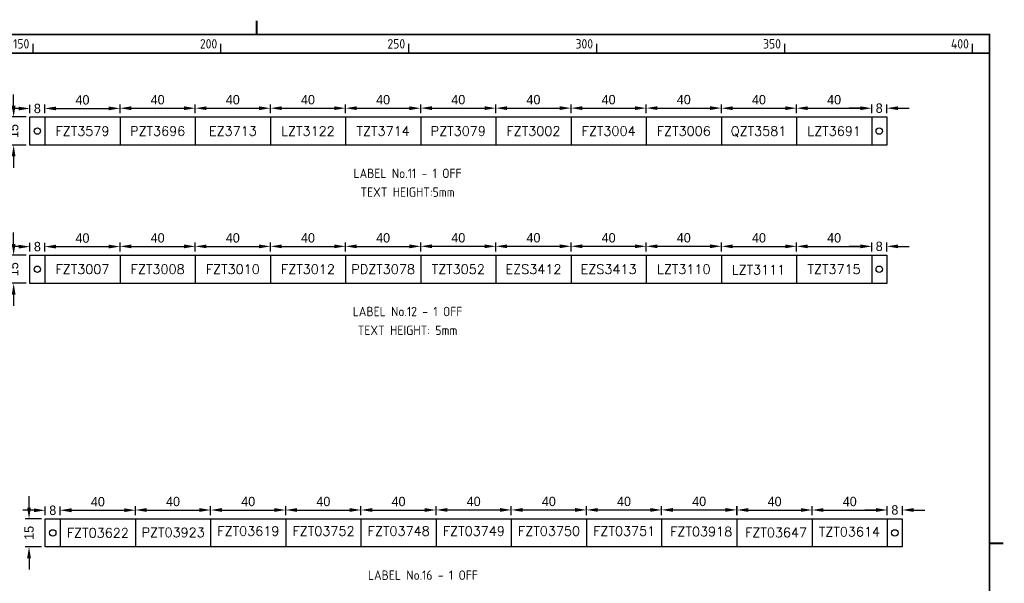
# Model space of a CAD drawing. Extents: x 28 to 817, y 0 to 551.
# Tile 3 of 3: x 293 to 817, y 251 to 551. Entities that reach past the tile are written whole.
import ezdxf
from ezdxf.enums import TextEntityAlignment as Align

# ---------------------------------------------------------------- set-up
doc = ezdxf.new("R2010")
doc.units = 0
doc.header["$LTSCALE"] = 0.25
doc.header["$MEASUREMENT"] = 0
doc.header["$PDSIZE"] = 1
doc.layers.get('DEFPOINTS').update_dxf_attribs({"linetype": 'CONTINUOUS'})
for name, color, linetype in [('00-DRG_FRAME', 12, 'CONTINUOUS'), ('01-DRAW', 7, 'CONTINUOUS'), ('02-TEXT', 2, 'CONTINUOUS')]:
    doc.layers.add(name, color=color, linetype=linetype)
doc.styles.add('ISO', font='iso.shx')
doc.styles.add('ROMAND', font='ROMAND')
doc.dimstyles.get("Standard").update_dxf_attribs({"dimtxt": 0.18, "dimasz": 0.18, "dimexe": 0.18, "dimexo": 0.0625, "dimgap": 0.09, "dimtad": 0, "dimtih": 1, "dimtoh": 1, "dimzin": 0, "dimdsep": 46, "dimtxsty": 'STANDARD', "dimcen": 0.09, "dimadec": 0, "dimazin": 0, "dimtfac": 1, "dimtofl": 0, "dimtmove": 2, "dimatfit": 3, "dimfxl": 1, "dimtolj": 1, "dimtzin": 0, "dimarcsym": 0})

# ---------------------------------------------------------------- blocks, each defined once
blk = doc.blocks.new('*D10')
at = {"layer": '01-DRAW', "color": 3, "lineweight": -2}
for p, q in [((289.67, 505.05), (289.67, 511.05)), ((296.29, 499.05), (287.67, 499.05)), ((296.29, 484.05), (287.67, 484.05)), ((289.67, 478.05), (289.67, 472.05))]:
    blk.add_line(p, q, dxfattribs=at)
at = {"layer": '01-DRAW', "color": 3}
for points in [[(288.67, 505.05), (290.67, 505.05), (289.67, 499.05)], [(290.67, 478.05), (288.67, 478.05), (289.67, 484.05)]]:
    blk.add_solid(points, dxfattribs=at)
at = {"layer": 'DEFPOINTS', "color": 0}
for p in [(298.29, 499.05), (289.67, 484.05), (298.29, 484.05)]:
    blk.add_point(p, dxfattribs=at)
at = {"layer": '01-DRAW', "color": 2, "insert": (289.67, 491.55), "char_height": 5, "attachment_point": 5, "rotation": 90}
blk.add_mtext('\\A1;15', dxfattribs=at)
blk = doc.blocks.new('*D11')
at = {"layer": '01-DRAW', "color": 3, "lineweight": -2}
for p, q in [((306.29, 501.05), (306.29, 505.63)), ((312.29, 503.63), (340.29, 503.63)), ((346.29, 501.05), (346.29, 505.63))]:
    blk.add_line(p, q, dxfattribs=at)
at = {"layer": '01-DRAW', "color": 3}
for points in [[(312.29, 504.63), (312.29, 502.63), (306.29, 503.63)], [(340.29, 502.63), (340.29, 504.63), (346.29, 503.63)]]:
    blk.add_solid(points, dxfattribs=at)
at = {"layer": 'DEFPOINTS', "color": 0}
for p in [(346.29, 503.63), (306.29, 499.05), (346.29, 499.05)]:
    blk.add_point(p, dxfattribs=at)
at = {"layer": '01-DRAW', "color": 2, "insert": (326.29, 508.13), "char_height": 5, "attachment_point": 5}
blk.add_mtext('\\A1;40', dxfattribs=at)
blk = doc.blocks.new('*D12')
at = {"layer": '01-DRAW', "color": 3, "lineweight": -2}
for p, q in [((346.29, 501.05), (346.29, 505.72)), ((352.29, 503.72), (380.29, 503.72)), ((386.29, 501.05), (386.29, 505.72))]:
    blk.add_line(p, q, dxfattribs=at)
at = {"layer": '01-DRAW', "color": 3}
for points in [[(352.29, 504.72), (352.29, 502.72), (346.29, 503.72)], [(380.29, 502.72), (380.29, 504.72), (386.29, 503.72)]]:
    blk.add_solid(points, dxfattribs=at)
at = {"layer": 'DEFPOINTS', "color": 0}
for p in [(386.29, 503.72), (346.29, 499.05), (386.29, 499.05)]:
    blk.add_point(p, dxfattribs=at)
at = {"layer": '01-DRAW', "color": 2, "insert": (366.29, 508.22), "char_height": 5, "attachment_point": 5}
blk.add_mtext('\\A1;40', dxfattribs=at)
blk = doc.blocks.new('*D13')
at = {"layer": '01-DRAW', "color": 3, "lineweight": -2}
for p, q in [((386.29, 501.05), (386.29, 505.72)), ((392.29, 503.72), (420.29, 503.72)), ((426.29, 501.05), (426.29, 505.72))]:
    blk.add_line(p, q, dxfattribs=at)
at = {"layer": '01-DRAW', "color": 3}
for points in [[(392.29, 504.72), (392.29, 502.72), (386.29, 503.72)], [(420.29, 502.72), (420.29, 504.72), (426.29, 503.72)]]:
    blk.add_solid(points, dxfattribs=at)
at = {"layer": 'DEFPOINTS', "color": 0}
for p in [(426.29, 503.72), (386.29, 499.05), (426.29, 499.05)]:
    blk.add_point(p, dxfattribs=at)
at = {"layer": '01-DRAW', "color": 2, "insert": (406.29, 508.22), "char_height": 5, "attachment_point": 5}
blk.add_mtext('\\A1;40', dxfattribs=at)
blk = doc.blocks.new('*D14')
at = {"layer": '01-DRAW', "color": 3, "lineweight": -2}
for p, q in [((426.29, 501.05), (426.29, 505.73)), ((432.29, 503.73), (460.29, 503.73)), ((466.29, 501.05), (466.29, 505.73))]:
    blk.add_line(p, q, dxfattribs=at)
at = {"layer": '01-DRAW', "color": 3}
for points in [[(432.29, 504.73), (432.29, 502.73), (426.29, 503.73)], [(460.29, 502.73), (460.29, 504.73), (466.29, 503.73)]]:
    blk.add_solid(points, dxfattribs=at)
at = {"layer": 'DEFPOINTS', "color": 0}
for p in [(466.29, 503.73), (426.29, 499.05), (466.29, 499.05)]:
    blk.add_point(p, dxfattribs=at)
at = {"layer": '01-DRAW', "color": 2, "insert": (446.29, 508.23), "char_height": 5, "attachment_point": 5}
blk.add_mtext('\\A1;40', dxfattribs=at)
blk = doc.blocks.new('*D15')
at = {"layer": '01-DRAW', "color": 3, "lineweight": -2}
for p, q in [((466.29, 501.05), (466.29, 505.73)), ((472.29, 503.73), (500.29, 503.73)), ((506.29, 501.05), (506.29, 505.73))]:
    blk.add_line(p, q, dxfattribs=at)
at = {"layer": '01-DRAW', "color": 3}
for points in [[(472.29, 504.73), (472.29, 502.73), (466.29, 503.73)], [(500.29, 502.73), (500.29, 504.73), (506.29, 503.73)]]:
    blk.add_solid(points, dxfattribs=at)
at = {"layer": 'DEFPOINTS', "color": 0}
for p in [(506.29, 503.73), (466.29, 499.05), (506.29, 499.05)]:
    blk.add_point(p, dxfattribs=at)
at = {"layer": '01-DRAW', "color": 2, "insert": (486.29, 508.23), "char_height": 5, "attachment_point": 5}
blk.add_mtext('\\A1;40', dxfattribs=at)
blk = doc.blocks.new('*D16')
at = {"layer": '01-DRAW', "color": 3, "lineweight": -2}
for p, q in [((506.29, 501.05), (506.29, 505.77)), ((512.29, 503.77), (540.29, 503.77)), ((546.29, 501.05), (546.29, 505.77))]:
    blk.add_line(p, q, dxfattribs=at)
at = {"layer": '01-DRAW', "color": 3}
for points in [[(512.29, 504.77), (512.29, 502.77), (506.29, 503.77)], [(540.29, 502.77), (540.29, 504.77), (546.29, 503.77)]]:
    blk.add_solid(points, dxfattribs=at)
at = {"layer": 'DEFPOINTS', "color": 0}
for p in [(546.29, 503.77), (506.29, 499.05), (546.29, 499.05)]:
    blk.add_point(p, dxfattribs=at)
at = {"layer": '01-DRAW', "color": 2, "insert": (526.29, 508.27), "char_height": 5, "attachment_point": 5}
blk.add_mtext('\\A1;40', dxfattribs=at)
blk = doc.blocks.new('*D17')
at = {"layer": '01-DRAW', "color": 3, "lineweight": -2}
for p, q in [((546.29, 501.05), (546.29, 505.77)), ((552.29, 503.77), (580.29, 503.77)), ((586.29, 501.05), (586.29, 505.77))]:
    blk.add_line(p, q, dxfattribs=at)
at = {"layer": '01-DRAW', "color": 3}
for points in [[(552.29, 504.77), (552.29, 502.77), (546.29, 503.77)], [(580.29, 502.77), (580.29, 504.77), (586.29, 503.77)]]:
    blk.add_solid(points, dxfattribs=at)
at = {"layer": 'DEFPOINTS', "color": 0}
for p in [(586.29, 503.77), (546.29, 499.05), (586.29, 499.05)]:
    blk.add_point(p, dxfattribs=at)
at = {"layer": '01-DRAW', "color": 2, "insert": (566.29, 508.27), "char_height": 5, "attachment_point": 5}
blk.add_mtext('\\A1;40', dxfattribs=at)
blk = doc.blocks.new('*D18')
at = {"layer": '01-DRAW', "color": 3, "lineweight": -2}
for p, q in [((586.29, 501.05), (586.29, 505.77)), ((592.29, 503.77), (620.29, 503.77)), ((626.29, 501.05), (626.29, 505.77))]:
    blk.add_line(p, q, dxfattribs=at)
at = {"layer": '01-DRAW', "color": 3}
for points in [[(592.29, 504.77), (592.29, 502.77), (586.29, 503.77)], [(620.29, 502.77), (620.29, 504.77), (626.29, 503.77)]]:
    blk.add_solid(points, dxfattribs=at)
at = {"layer": 'DEFPOINTS', "color": 0}
for p in [(626.29, 503.77), (586.29, 499.05), (626.29, 499.05)]:
    blk.add_point(p, dxfattribs=at)
at = {"layer": '01-DRAW', "color": 2, "insert": (606.29, 508.27), "char_height": 5, "attachment_point": 5}
blk.add_mtext('\\A1;40', dxfattribs=at)
blk = doc.blocks.new('*D19')
at = {"layer": '01-DRAW', "color": 3, "lineweight": -2}
for p, q in [((626.29, 501.05), (626.29, 505.78)), ((632.29, 503.78), (660.29, 503.78)), ((666.29, 501.05), (666.29, 505.78))]:
    blk.add_line(p, q, dxfattribs=at)
at = {"layer": '01-DRAW', "color": 3}
for points in [[(632.29, 504.78), (632.29, 502.78), (626.29, 503.78)], [(660.29, 502.78), (660.29, 504.78), (666.29, 503.78)]]:
    blk.add_solid(points, dxfattribs=at)
at = {"layer": 'DEFPOINTS', "color": 0}
for p in [(666.29, 503.78), (626.29, 499.05), (666.29, 499.05)]:
    blk.add_point(p, dxfattribs=at)
at = {"layer": '01-DRAW', "color": 2, "insert": (646.29, 508.28), "char_height": 5, "attachment_point": 5}
blk.add_mtext('\\A1;40', dxfattribs=at)
blk = doc.blocks.new('*D20')
at = {"layer": '01-DRAW', "color": 3, "lineweight": -2}
for p, q in [((666.29, 501.05), (666.29, 505.73)), ((672.29, 503.73), (700.29, 503.73)), ((706.29, 501.05), (706.29, 505.73))]:
    blk.add_line(p, q, dxfattribs=at)
at = {"layer": '01-DRAW', "color": 3}
for points in [[(672.29, 504.73), (672.29, 502.73), (666.29, 503.73)], [(700.29, 502.73), (700.29, 504.73), (706.29, 503.73)]]:
    blk.add_solid(points, dxfattribs=at)
at = {"layer": 'DEFPOINTS', "color": 0}
for p in [(706.29, 503.73), (666.29, 499.05), (706.29, 499.05)]:
    blk.add_point(p, dxfattribs=at)
at = {"layer": '01-DRAW', "color": 2, "insert": (686.29, 508.23), "char_height": 5, "attachment_point": 5}
blk.add_mtext('\\A1;40', dxfattribs=at)
blk = doc.blocks.new('*D21')
at = {"layer": '01-DRAW', "color": 3, "lineweight": -2}
for p, q in [((706.29, 501.05), (706.29, 505.73)), ((712.29, 503.73), (740.29, 503.73)), ((746.29, 501.05), (746.29, 505.73))]:
    blk.add_line(p, q, dxfattribs=at)
at = {"layer": '01-DRAW', "color": 3}
for points in [[(712.29, 504.73), (712.29, 502.73), (706.29, 503.73)], [(740.29, 502.73), (740.29, 504.73), (746.29, 503.73)]]:
    blk.add_solid(points, dxfattribs=at)
at = {"layer": 'DEFPOINTS', "color": 0}
for p in [(746.29, 503.73), (706.29, 499.05), (746.29, 499.05)]:
    blk.add_point(p, dxfattribs=at)
at = {"layer": '01-DRAW', "color": 2, "insert": (726.29, 508.23), "char_height": 5, "attachment_point": 5}
blk.add_mtext('\\A1;40', dxfattribs=at)
blk = doc.blocks.new('*D22')
at = {"layer": '01-DRAW', "color": 3, "lineweight": -2}
for p, q in [((292.29, 503.57), (286.29, 503.57)), ((298.29, 501.05), (298.29, 505.57)), ((306.29, 501.05), (306.29, 505.57)), ((312.29, 503.57), (318.29, 503.57))]:
    blk.add_line(p, q, dxfattribs=at)
at = {"layer": '01-DRAW', "color": 3}
for points in [[(292.29, 502.57), (292.29, 504.57), (298.29, 503.57)], [(312.29, 504.57), (312.29, 502.57), (306.29, 503.57)]]:
    blk.add_solid(points, dxfattribs=at)
at = {"layer": 'DEFPOINTS', "color": 0}
for p in [(306.29, 503.57), (298.29, 499.05), (306.29, 499.05)]:
    blk.add_point(p, dxfattribs=at)
at = {"layer": '01-DRAW', "color": 2, "insert": (302.29, 503.57), "char_height": 5, "attachment_point": 5}
blk.add_mtext('\\A1;8', dxfattribs=at)
blk = doc.blocks.new('*D24')
at = {"layer": '01-DRAW', "color": 3, "lineweight": -2}
for p, q in [((289.67, 431.49), (289.67, 437.49)), ((296.29, 425.49), (287.67, 425.49)), ((296.29, 410.49), (287.67, 410.49)), ((289.67, 404.49), (289.67, 398.49))]:
    blk.add_line(p, q, dxfattribs=at)
at = {"layer": '01-DRAW', "color": 3}
for points in [[(288.67, 431.49), (290.67, 431.49), (289.67, 425.49)], [(290.67, 404.49), (288.67, 404.49), (289.67, 410.49)]]:
    blk.add_solid(points, dxfattribs=at)
at = {"layer": 'DEFPOINTS', "color": 0}
for p in [(298.29, 425.49), (289.67, 410.49), (298.29, 410.49)]:
    blk.add_point(p, dxfattribs=at)
at = {"layer": '01-DRAW', "color": 2, "insert": (289.67, 417.99), "char_height": 5, "attachment_point": 5, "rotation": 90}
blk.add_mtext('\\A1;15', dxfattribs=at)
blk = doc.blocks.new('*D25')
at = {"layer": '01-DRAW', "color": 3, "lineweight": -2}
for p, q in [((306.29, 427.49), (306.29, 432.07)), ((312.29, 430.07), (340.29, 430.07)), ((346.29, 427.49), (346.29, 432.07))]:
    blk.add_line(p, q, dxfattribs=at)
at = {"layer": '01-DRAW', "color": 3}
for points in [[(312.29, 431.07), (312.29, 429.07), (306.29, 430.07)], [(340.29, 429.07), (340.29, 431.07), (346.29, 430.07)]]:
    blk.add_solid(points, dxfattribs=at)
at = {"layer": 'DEFPOINTS', "color": 0}
for p in [(346.29, 430.07), (306.29, 425.49), (346.29, 425.49)]:
    blk.add_point(p, dxfattribs=at)
at = {"layer": '01-DRAW', "color": 2, "insert": (326.29, 434.57), "char_height": 5, "attachment_point": 5}
blk.add_mtext('\\A1;40', dxfattribs=at)
blk = doc.blocks.new('*D26')
at = {"layer": '01-DRAW', "color": 3, "lineweight": -2}
for p, q in [((346.29, 427.49), (346.29, 432.16)), ((352.29, 430.16), (380.29, 430.16)), ((386.29, 427.49), (386.29, 432.16))]:
    blk.add_line(p, q, dxfattribs=at)
at = {"layer": '01-DRAW', "color": 3}
for points in [[(352.29, 431.16), (352.29, 429.16), (346.29, 430.16)], [(380.29, 429.16), (380.29, 431.16), (386.29, 430.16)]]:
    blk.add_solid(points, dxfattribs=at)
at = {"layer": 'DEFPOINTS', "color": 0}
for p in [(386.29, 430.16), (346.29, 425.49), (386.29, 425.49)]:
    blk.add_point(p, dxfattribs=at)
at = {"layer": '01-DRAW', "color": 2, "insert": (366.29, 434.66), "char_height": 5, "attachment_point": 5}
blk.add_mtext('\\A1;40', dxfattribs=at)
blk = doc.blocks.new('*D27')
at = {"layer": '01-DRAW', "color": 3, "lineweight": -2}
for p, q in [((386.29, 427.49), (386.29, 432.16)), ((392.29, 430.16), (420.29, 430.16)), ((426.29, 427.49), (426.29, 432.16))]:
    blk.add_line(p, q, dxfattribs=at)
at = {"layer": '01-DRAW', "color": 3}
for points in [[(392.29, 431.16), (392.29, 429.16), (386.29, 430.16)], [(420.29, 429.16), (420.29, 431.16), (426.29, 430.16)]]:
    blk.add_solid(points, dxfattribs=at)
at = {"layer": 'DEFPOINTS', "color": 0}
for p in [(426.29, 430.16), (386.29, 425.49), (426.29, 425.49)]:
    blk.add_point(p, dxfattribs=at)
at = {"layer": '01-DRAW', "color": 2, "insert": (406.29, 434.66), "char_height": 5, "attachment_point": 5}
blk.add_mtext('\\A1;40', dxfattribs=at)
blk = doc.blocks.new('*D28')
at = {"layer": '01-DRAW', "color": 3, "lineweight": -2}
for p, q in [((426.29, 427.49), (426.29, 432.17)), ((432.29, 430.17), (460.29, 430.17)), ((466.29, 427.49), (466.29, 432.17))]:
    blk.add_line(p, q, dxfattribs=at)
at = {"layer": '01-DRAW', "color": 3}
for points in [[(432.29, 431.17), (432.29, 429.17), (426.29, 430.17)], [(460.29, 429.17), (460.29, 431.17), (466.29, 430.17)]]:
    blk.add_solid(points, dxfattribs=at)
at = {"layer": 'DEFPOINTS', "color": 0}
for p in [(466.29, 430.17), (426.29, 425.49), (466.29, 425.49)]:
    blk.add_point(p, dxfattribs=at)
at = {"layer": '01-DRAW', "color": 2, "insert": (446.29, 434.67), "char_height": 5, "attachment_point": 5}
blk.add_mtext('\\A1;40', dxfattribs=at)
blk = doc.blocks.new('*D29')
at = {"layer": '01-DRAW', "color": 3, "lineweight": -2}
for p, q in [((466.29, 427.49), (466.29, 432.17)), ((472.29, 430.17), (500.29, 430.17)), ((506.29, 427.49), (506.29, 432.17))]:
    blk.add_line(p, q, dxfattribs=at)
at = {"layer": '01-DRAW', "color": 3}
for points in [[(472.29, 431.17), (472.29, 429.17), (466.29, 430.17)], [(500.29, 429.17), (500.29, 431.17), (506.29, 430.17)]]:
    blk.add_solid(points, dxfattribs=at)
at = {"layer": 'DEFPOINTS', "color": 0}
for p in [(506.29, 430.17), (466.29, 425.49), (506.29, 425.49)]:
    blk.add_point(p, dxfattribs=at)
at = {"layer": '01-DRAW', "color": 2, "insert": (486.29, 434.67), "char_height": 5, "attachment_point": 5}
blk.add_mtext('\\A1;40', dxfattribs=at)
blk = doc.blocks.new('*D30')
at = {"layer": '01-DRAW', "color": 3, "lineweight": -2}
for p, q in [((506.29, 427.49), (506.29, 432.21)), ((512.29, 430.21), (540.29, 430.21)), ((546.29, 427.49), (546.29, 432.21))]:
    blk.add_line(p, q, dxfattribs=at)
at = {"layer": '01-DRAW', "color": 3}
for points in [[(512.29, 431.21), (512.29, 429.21), (506.29, 430.21)], [(540.29, 429.21), (540.29, 431.21), (546.29, 430.21)]]:
    blk.add_solid(points, dxfattribs=at)
at = {"layer": 'DEFPOINTS', "color": 0}
for p in [(546.29, 430.21), (506.29, 425.49), (546.29, 425.49)]:
    blk.add_point(p, dxfattribs=at)
at = {"layer": '01-DRAW', "color": 2, "insert": (526.29, 434.71), "char_height": 5, "attachment_point": 5}
blk.add_mtext('\\A1;40', dxfattribs=at)
blk = doc.blocks.new('*D31')
at = {"layer": '01-DRAW', "color": 3, "lineweight": -2}
for p, q in [((546.29, 427.49), (546.29, 432.21)), ((552.29, 430.21), (580.29, 430.21)), ((586.29, 427.49), (586.29, 432.21))]:
    blk.add_line(p, q, dxfattribs=at)
at = {"layer": '01-DRAW', "color": 3}
for points in [[(552.29, 431.21), (552.29, 429.21), (546.29, 430.21)], [(580.29, 429.21), (580.29, 431.21), (586.29, 430.21)]]:
    blk.add_solid(points, dxfattribs=at)
at = {"layer": 'DEFPOINTS', "color": 0}
for p in [(586.29, 430.21), (546.29, 425.49), (586.29, 425.49)]:
    blk.add_point(p, dxfattribs=at)
at = {"layer": '01-DRAW', "color": 2, "insert": (566.29, 434.71), "char_height": 5, "attachment_point": 5}
blk.add_mtext('\\A1;40', dxfattribs=at)
blk = doc.blocks.new('*D32')
at = {"layer": '01-DRAW', "color": 3, "lineweight": -2}
for p, q in [((586.29, 427.49), (586.29, 432.21)), ((592.29, 430.21), (620.29, 430.21)), ((626.29, 427.49), (626.29, 432.21))]:
    blk.add_line(p, q, dxfattribs=at)
at = {"layer": '01-DRAW', "color": 3}
for points in [[(592.29, 431.21), (592.29, 429.21), (586.29, 430.21)], [(620.29, 429.21), (620.29, 431.21), (626.29, 430.21)]]:
    blk.add_solid(points, dxfattribs=at)
at = {"layer": 'DEFPOINTS', "color": 0}
for p in [(626.29, 430.21), (586.29, 425.49), (626.29, 425.49)]:
    blk.add_point(p, dxfattribs=at)
at = {"layer": '01-DRAW', "color": 2, "insert": (606.29, 434.71), "char_height": 5, "attachment_point": 5}
blk.add_mtext('\\A1;40', dxfattribs=at)
blk = doc.blocks.new('*D33')
at = {"layer": '01-DRAW', "color": 3, "lineweight": -2}
for p, q in [((626.29, 427.49), (626.29, 432.21)), ((632.29, 430.21), (660.29, 430.21)), ((666.29, 427.49), (666.29, 432.21))]:
    blk.add_line(p, q, dxfattribs=at)
at = {"layer": '01-DRAW', "color": 3}
for points in [[(632.29, 431.21), (632.29, 429.21), (626.29, 430.21)], [(660.29, 429.21), (660.29, 431.21), (666.29, 430.21)]]:
    blk.add_solid(points, dxfattribs=at)
at = {"layer": 'DEFPOINTS', "color": 0}
for p in [(666.29, 430.21), (626.29, 425.49), (666.29, 425.49)]:
    blk.add_point(p, dxfattribs=at)
at = {"layer": '01-DRAW', "color": 2, "insert": (646.29, 434.71), "char_height": 5, "attachment_point": 5}
blk.add_mtext('\\A1;40', dxfattribs=at)
blk = doc.blocks.new('*D34')
at = {"layer": '01-DRAW', "color": 3, "lineweight": -2}
for p, q in [((666.29, 427.49), (666.29, 432.17)), ((672.29, 430.17), (700.29, 430.17)), ((706.29, 427.49), (706.29, 432.17))]:
    blk.add_line(p, q, dxfattribs=at)
at = {"layer": '01-DRAW', "color": 3}
for points in [[(672.29, 431.17), (672.29, 429.17), (666.29, 430.17)], [(700.29, 429.17), (700.29, 431.17), (706.29, 430.17)]]:
    blk.add_solid(points, dxfattribs=at)
at = {"layer": 'DEFPOINTS', "color": 0}
for p in [(706.29, 430.17), (666.29, 425.49), (706.29, 425.49)]:
    blk.add_point(p, dxfattribs=at)
at = {"layer": '01-DRAW', "color": 2, "insert": (686.29, 434.67), "char_height": 5, "attachment_point": 5}
blk.add_mtext('\\A1;40', dxfattribs=at)
blk = doc.blocks.new('*D35')
at = {"layer": '01-DRAW', "color": 3, "lineweight": -2}
for p, q in [((706.29, 427.49), (706.29, 432.17)), ((712.29, 430.17), (740.29, 430.17)), ((746.29, 427.49), (746.29, 432.17))]:
    blk.add_line(p, q, dxfattribs=at)
at = {"layer": '01-DRAW', "color": 3}
for points in [[(712.29, 431.17), (712.29, 429.17), (706.29, 430.17)], [(740.29, 429.17), (740.29, 431.17), (746.29, 430.17)]]:
    blk.add_solid(points, dxfattribs=at)
at = {"layer": 'DEFPOINTS', "color": 0}
for p in [(746.29, 430.17), (706.29, 425.49), (746.29, 425.49)]:
    blk.add_point(p, dxfattribs=at)
at = {"layer": '01-DRAW', "color": 2, "insert": (726.29, 434.67), "char_height": 5, "attachment_point": 5}
blk.add_mtext('\\A1;40', dxfattribs=at)
blk = doc.blocks.new('*D36')
at = {"layer": '01-DRAW', "color": 3, "lineweight": -2}
for p, q in [((292.29, 430.01), (286.29, 430.01)), ((298.29, 427.49), (298.29, 432.01)), ((306.29, 427.49), (306.29, 432.01)), ((312.29, 430.01), (318.29, 430.01))]:
    blk.add_line(p, q, dxfattribs=at)
at = {"layer": '01-DRAW', "color": 3}
for points in [[(292.29, 429.01), (292.29, 431.01), (298.29, 430.01)], [(312.29, 431.01), (312.29, 429.01), (306.29, 430.01)]]:
    blk.add_solid(points, dxfattribs=at)
at = {"layer": 'DEFPOINTS', "color": 0}
for p in [(306.29, 430.01), (298.29, 425.49), (306.29, 425.49)]:
    blk.add_point(p, dxfattribs=at)
at = {"layer": '01-DRAW', "color": 2, "insert": (302.29, 430.01), "char_height": 5, "attachment_point": 5}
blk.add_mtext('\\A1;8', dxfattribs=at)
blk = doc.blocks.new('*D37')
at = {"layer": '01-DRAW', "color": 3, "lineweight": -2}
for p, q in [((740.29, 503.73), (734.29, 503.73)), ((746.29, 501.05), (746.29, 505.73)), ((754.29, 501.05), (754.29, 505.73)), ((760.29, 503.73), (766.29, 503.73))]:
    blk.add_line(p, q, dxfattribs=at)
at = {"layer": '01-DRAW', "color": 3}
for points in [[(740.29, 502.73), (740.29, 504.73), (746.29, 503.73)], [(760.29, 504.73), (760.29, 502.73), (754.29, 503.73)]]:
    blk.add_solid(points, dxfattribs=at)
at = {"layer": 'DEFPOINTS', "color": 0}
for p in [(754.29, 503.73), (746.29, 499.05), (754.29, 499.05)]:
    blk.add_point(p, dxfattribs=at)
at = {"layer": '01-DRAW', "color": 2, "insert": (750.29, 503.73), "char_height": 5, "attachment_point": 5}
blk.add_mtext('\\A1;8', dxfattribs=at)
blk = doc.blocks.new('*D38')
at = {"layer": '01-DRAW', "color": 3, "lineweight": -2}
for p, q in [((740.29, 430.17), (734.29, 430.17)), ((746.29, 427.49), (746.29, 432.17)), ((754.29, 427.49), (754.29, 432.17)), ((760.29, 430.17), (766.29, 430.17))]:
    blk.add_line(p, q, dxfattribs=at)
at = {"layer": '01-DRAW', "color": 3}
for points in [[(740.29, 429.17), (740.29, 431.17), (746.29, 430.17)], [(760.29, 431.17), (760.29, 429.17), (754.29, 430.17)]]:
    blk.add_solid(points, dxfattribs=at)
at = {"layer": 'DEFPOINTS', "color": 0}
for p in [(754.29, 430.17), (746.29, 425.49), (754.29, 425.49)]:
    blk.add_point(p, dxfattribs=at)
at = {"layer": '01-DRAW', "color": 2, "insert": (750.29, 430.17), "char_height": 5, "attachment_point": 5}
blk.add_mtext('\\A1;8', dxfattribs=at)
blk = doc.blocks.new('*D39')
at = {"layer": '01-DRAW', "color": 3, "lineweight": -2}
for p, q in [((297.85, 291.12), (297.85, 297.12)), ((304.48, 285.12), (295.85, 285.12)), ((304.48, 270.12), (295.85, 270.12)), ((297.85, 264.12), (297.85, 258.12))]:
    blk.add_line(p, q, dxfattribs=at)
at = {"layer": '01-DRAW', "color": 3}
for points in [[(296.85, 291.12), (298.85, 291.12), (297.85, 285.12)], [(298.85, 264.12), (296.85, 264.12), (297.85, 270.12)]]:
    blk.add_solid(points, dxfattribs=at)
at = {"layer": 'DEFPOINTS', "color": 0}
for p in [(306.48, 285.12), (297.85, 270.12), (306.48, 270.12)]:
    blk.add_point(p, dxfattribs=at)
at = {"layer": '01-DRAW', "color": 2, "insert": (297.85, 277.62), "char_height": 5, "attachment_point": 5, "rotation": 90}
blk.add_mtext('\\A1;15', dxfattribs=at)
blk = doc.blocks.new('*D40')
at = {"layer": '01-DRAW', "color": 3, "lineweight": -2}
for p, q in [((314.48, 287.12), (314.48, 291.7)), ((320.48, 289.7), (348.48, 289.7)), ((354.48, 287.12), (354.48, 291.7))]:
    blk.add_line(p, q, dxfattribs=at)
at = {"layer": '01-DRAW', "color": 3}
for points in [[(320.48, 290.7), (320.48, 288.7), (314.48, 289.7)], [(348.48, 288.7), (348.48, 290.7), (354.48, 289.7)]]:
    blk.add_solid(points, dxfattribs=at)
at = {"layer": 'DEFPOINTS', "color": 0}
for p in [(354.48, 289.7), (314.48, 285.12), (354.48, 285.12)]:
    blk.add_point(p, dxfattribs=at)
at = {"layer": '01-DRAW', "color": 2, "insert": (334.48, 294.2), "char_height": 5, "attachment_point": 5}
blk.add_mtext('\\A1;40', dxfattribs=at)
blk = doc.blocks.new('*D41')
at = {"layer": '01-DRAW', "color": 3, "lineweight": -2}
for p, q in [((354.48, 287.12), (354.48, 291.8)), ((360.48, 289.8), (388.48, 289.8)), ((394.48, 287.12), (394.48, 291.8))]:
    blk.add_line(p, q, dxfattribs=at)
at = {"layer": '01-DRAW', "color": 3}
for points in [[(360.48, 290.8), (360.48, 288.8), (354.48, 289.8)], [(388.48, 288.8), (388.48, 290.8), (394.48, 289.8)]]:
    blk.add_solid(points, dxfattribs=at)
at = {"layer": 'DEFPOINTS', "color": 0}
for p in [(394.48, 289.8), (354.48, 285.12), (394.48, 285.12)]:
    blk.add_point(p, dxfattribs=at)
at = {"layer": '01-DRAW', "color": 2, "insert": (374.48, 294.3), "char_height": 5, "attachment_point": 5}
blk.add_mtext('\\A1;40', dxfattribs=at)
blk = doc.blocks.new('*D42')
at = {"layer": '01-DRAW', "color": 3, "lineweight": -2}
for p, q in [((394.48, 287.12), (394.48, 291.8)), ((400.48, 289.8), (428.48, 289.8)), ((434.48, 287.12), (434.48, 291.8))]:
    blk.add_line(p, q, dxfattribs=at)
at = {"layer": '01-DRAW', "color": 3}
for points in [[(400.48, 290.8), (400.48, 288.8), (394.48, 289.8)], [(428.48, 288.8), (428.48, 290.8), (434.48, 289.8)]]:
    blk.add_solid(points, dxfattribs=at)
at = {"layer": 'DEFPOINTS', "color": 0}
for p in [(434.48, 289.8), (394.48, 285.12), (434.48, 285.12)]:
    blk.add_point(p, dxfattribs=at)
at = {"layer": '01-DRAW', "color": 2, "insert": (414.48, 294.3), "char_height": 5, "attachment_point": 5}
blk.add_mtext('\\A1;40', dxfattribs=at)
blk = doc.blocks.new('*D43')
at = {"layer": '01-DRAW', "color": 3, "lineweight": -2}
for p, q in [((434.48, 287.12), (434.48, 291.8)), ((440.48, 289.8), (468.48, 289.8)), ((474.48, 287.12), (474.48, 291.8))]:
    blk.add_line(p, q, dxfattribs=at)
at = {"layer": '01-DRAW', "color": 3}
for points in [[(440.48, 290.8), (440.48, 288.8), (434.48, 289.8)], [(468.48, 288.8), (468.48, 290.8), (474.48, 289.8)]]:
    blk.add_solid(points, dxfattribs=at)
at = {"layer": 'DEFPOINTS', "color": 0}
for p in [(474.48, 289.8), (434.48, 285.12), (474.48, 285.12)]:
    blk.add_point(p, dxfattribs=at)
at = {"layer": '01-DRAW', "color": 2, "insert": (454.48, 294.3), "char_height": 5, "attachment_point": 5}
blk.add_mtext('\\A1;40', dxfattribs=at)
blk = doc.blocks.new('*D44')
at = {"layer": '01-DRAW', "color": 3, "lineweight": -2}
for p, q in [((474.48, 287.12), (474.48, 291.8)), ((480.48, 289.8), (508.48, 289.8)), ((514.48, 287.12), (514.48, 291.8))]:
    blk.add_line(p, q, dxfattribs=at)
at = {"layer": '01-DRAW', "color": 3}
for points in [[(480.48, 290.8), (480.48, 288.8), (474.48, 289.8)], [(508.48, 288.8), (508.48, 290.8), (514.48, 289.8)]]:
    blk.add_solid(points, dxfattribs=at)
at = {"layer": 'DEFPOINTS', "color": 0}
for p in [(514.48, 289.8), (474.48, 285.12), (514.48, 285.12)]:
    blk.add_point(p, dxfattribs=at)
at = {"layer": '01-DRAW', "color": 2, "insert": (494.48, 294.3), "char_height": 5, "attachment_point": 5}
blk.add_mtext('\\A1;40', dxfattribs=at)
blk = doc.blocks.new('*D45')
at = {"layer": '01-DRAW', "color": 3, "lineweight": -2}
for p, q in [((514.48, 287.12), (514.48, 291.84)), ((520.48, 289.84), (548.48, 289.84)), ((554.48, 287.12), (554.48, 291.84))]:
    blk.add_line(p, q, dxfattribs=at)
at = {"layer": '01-DRAW', "color": 3}
for points in [[(520.48, 290.84), (520.48, 288.84), (514.48, 289.84)], [(548.48, 288.84), (548.48, 290.84), (554.48, 289.84)]]:
    blk.add_solid(points, dxfattribs=at)
at = {"layer": 'DEFPOINTS', "color": 0}
for p in [(554.48, 289.84), (514.48, 285.12), (554.48, 285.12)]:
    blk.add_point(p, dxfattribs=at)
at = {"layer": '01-DRAW', "color": 2, "insert": (534.48, 294.34), "char_height": 5, "attachment_point": 5}
blk.add_mtext('\\A1;40', dxfattribs=at)
blk = doc.blocks.new('*D46')
at = {"layer": '01-DRAW', "color": 3, "lineweight": -2}
for p, q in [((554.48, 287.12), (554.48, 291.84)), ((560.48, 289.84), (588.48, 289.84)), ((594.48, 287.12), (594.48, 291.84))]:
    blk.add_line(p, q, dxfattribs=at)
at = {"layer": '01-DRAW', "color": 3}
for points in [[(560.48, 290.84), (560.48, 288.84), (554.48, 289.84)], [(588.48, 288.84), (588.48, 290.84), (594.48, 289.84)]]:
    blk.add_solid(points, dxfattribs=at)
at = {"layer": 'DEFPOINTS', "color": 0}
for p in [(594.48, 289.84), (554.48, 285.12), (594.48, 285.12)]:
    blk.add_point(p, dxfattribs=at)
at = {"layer": '01-DRAW', "color": 2, "insert": (574.48, 294.34), "char_height": 5, "attachment_point": 5}
blk.add_mtext('\\A1;40', dxfattribs=at)
blk = doc.blocks.new('*D47')
at = {"layer": '01-DRAW', "color": 3, "lineweight": -2}
for p, q in [((594.48, 287.12), (594.48, 291.84)), ((600.48, 289.84), (628.48, 289.84)), ((634.48, 287.12), (634.48, 291.84))]:
    blk.add_line(p, q, dxfattribs=at)
at = {"layer": '01-DRAW', "color": 3}
for points in [[(600.48, 290.84), (600.48, 288.84), (594.48, 289.84)], [(628.48, 288.84), (628.48, 290.84), (634.48, 289.84)]]:
    blk.add_solid(points, dxfattribs=at)
at = {"layer": 'DEFPOINTS', "color": 0}
for p in [(634.48, 289.84), (594.48, 285.12), (634.48, 285.12)]:
    blk.add_point(p, dxfattribs=at)
at = {"layer": '01-DRAW', "color": 2, "insert": (614.48, 294.34), "char_height": 5, "attachment_point": 5}
blk.add_mtext('\\A1;40', dxfattribs=at)
blk = doc.blocks.new('*D48')
at = {"layer": '01-DRAW', "color": 3, "lineweight": -2}
for p, q in [((634.48, 287.12), (634.48, 291.85)), ((640.48, 289.85), (668.48, 289.85)), ((674.48, 287.12), (674.48, 291.85))]:
    blk.add_line(p, q, dxfattribs=at)
at = {"layer": '01-DRAW', "color": 3}
for points in [[(640.48, 290.85), (640.48, 288.85), (634.48, 289.85)], [(668.48, 288.85), (668.48, 290.85), (674.48, 289.85)]]:
    blk.add_solid(points, dxfattribs=at)
at = {"layer": 'DEFPOINTS', "color": 0}
for p in [(674.48, 289.85), (634.48, 285.12), (674.48, 285.12)]:
    blk.add_point(p, dxfattribs=at)
at = {"layer": '01-DRAW', "color": 2, "insert": (654.48, 294.35), "char_height": 5, "attachment_point": 5}
blk.add_mtext('\\A1;40', dxfattribs=at)
blk = doc.blocks.new('*D49')
at = {"layer": '01-DRAW', "color": 3, "lineweight": -2}
for p, q in [((300.48, 289.64), (294.48, 289.64)), ((306.48, 287.12), (306.48, 291.64)), ((314.48, 287.12), (314.48, 291.64)), ((320.48, 289.64), (326.48, 289.64))]:
    blk.add_line(p, q, dxfattribs=at)
at = {"layer": '01-DRAW', "color": 3}
for points in [[(300.48, 288.64), (300.48, 290.64), (306.48, 289.64)], [(320.48, 290.64), (320.48, 288.64), (314.48, 289.64)]]:
    blk.add_solid(points, dxfattribs=at)
at = {"layer": 'DEFPOINTS', "color": 0}
for p in [(314.48, 289.64), (306.48, 285.12), (314.48, 285.12)]:
    blk.add_point(p, dxfattribs=at)
at = {"layer": '01-DRAW', "color": 2, "insert": (310.48, 289.64), "char_height": 5, "attachment_point": 5}
blk.add_mtext('\\A1;8', dxfattribs=at)
blk = doc.blocks.new('*D62')
at = {"layer": '01-DRAW', "color": 3, "lineweight": -2}
for p, q in [((674.61, 287.12), (674.61, 291.8)), ((680.61, 289.8), (708.61, 289.8)), ((714.61, 287.12), (714.61, 291.8))]:
    blk.add_line(p, q, dxfattribs=at)
at = {"layer": '01-DRAW', "color": 3}
for points in [[(680.61, 290.8), (680.61, 288.8), (674.61, 289.8)], [(708.61, 288.8), (708.61, 290.8), (714.61, 289.8)]]:
    blk.add_solid(points, dxfattribs=at)
at = {"layer": 'DEFPOINTS', "color": 0}
for p in [(714.61, 289.8), (674.61, 285.12), (714.61, 285.12)]:
    blk.add_point(p, dxfattribs=at)
at = {"layer": '01-DRAW', "color": 2, "insert": (694.61, 294.3), "char_height": 5, "attachment_point": 5}
blk.add_mtext('\\A1;40', dxfattribs=at)
blk = doc.blocks.new('*D63')
at = {"layer": '01-DRAW', "color": 3, "lineweight": -2}
for p, q in [((714.61, 287.12), (714.61, 291.8)), ((720.61, 289.8), (748.61, 289.8)), ((754.61, 287.12), (754.61, 291.8))]:
    blk.add_line(p, q, dxfattribs=at)
at = {"layer": '01-DRAW', "color": 3}
for points in [[(720.61, 290.8), (720.61, 288.8), (714.61, 289.8)], [(748.61, 288.8), (748.61, 290.8), (754.61, 289.8)]]:
    blk.add_solid(points, dxfattribs=at)
at = {"layer": 'DEFPOINTS', "color": 0}
for p in [(754.61, 289.8), (714.61, 285.12), (754.61, 285.12)]:
    blk.add_point(p, dxfattribs=at)
at = {"layer": '01-DRAW', "color": 2, "insert": (734.61, 294.3), "char_height": 5, "attachment_point": 5}
blk.add_mtext('\\A1;40', dxfattribs=at)
blk = doc.blocks.new('*D64')
at = {"layer": '01-DRAW', "color": 3, "lineweight": -2}
for p, q in [((748.61, 289.8), (742.61, 289.8)), ((754.61, 287.12), (754.61, 291.8)), ((762.61, 287.12), (762.61, 291.8)), ((768.61, 289.8), (774.61, 289.8))]:
    blk.add_line(p, q, dxfattribs=at)
at = {"layer": '01-DRAW', "color": 3}
for points in [[(748.61, 288.8), (748.61, 290.8), (754.61, 289.8)], [(768.61, 290.8), (768.61, 288.8), (762.61, 289.8)]]:
    blk.add_solid(points, dxfattribs=at)
at = {"layer": 'DEFPOINTS', "color": 0}
for p in [(762.61, 289.8), (754.61, 285.12), (762.61, 285.12)]:
    blk.add_point(p, dxfattribs=at)
at = {"layer": '01-DRAW', "color": 2, "insert": (758.61, 289.8), "char_height": 5, "attachment_point": 5}
blk.add_mtext('\\A1;8', dxfattribs=at)

msp = doc.modelspace()

# ---------------------------------------------------------------- linework, layer by layer
at = {"layer": '00-DRG_FRAME'}
for p, q in [((300, 533), (300, 538)), ((400, 533), (400, 538)), ((500, 533), (500, 538)), ((600, 533), (600, 538)), ((700, 533), (700, 538)), ((800, 533), (800, 538))]:
    msp.add_line(p, q, dxfattribs=at)
at = {"layer": '00-DRG_FRAME', "const_width": 1}
for points in [[(419, 543), (419, 550.36)], [(419, 543), (419, 550.36)], [(29, 533), (809, 533)], [(809, 272), (816.36, 272)]]:
    msp.add_lwpolyline(points, dxfattribs=at)
msp.add_lwpolyline([(29, 1), (809, 1), (809, 543), (29, 543)], close=True, dxfattribs=at)
at = {"layer": '01-DRAW'}
for p, q in [((298.294, 499.048), (302.294, 499.048)), ((306.294, 499.048), (306.294, 484.048)), ((346.294, 499.048), (346.294, 484.048)), ((346.294, 499.048), (346.294, 484.048)), ((386.294, 499.048), (386.294, 484.048)), ((386.294, 499.048), (386.294, 484.048)), ((386.294, 499.048), (386.294, 484.048)), ((426.294, 499.048), (426.294, 484.048)), ((426.294, 499.048), (426.294, 484.048)), ((426.294, 499.048), (426.294, 484.048)), ((466.294, 499.048), (466.294, 484.048)), ((466.294, 499.048), (466.294, 484.048)), ((466.294, 499.048), (466.294, 484.048)), ((506.294, 499.048), (506.294, 484.048)), ((506.294, 499.048), (506.294, 484.048)), ((506.294, 499.048), (506.294, 484.048)), ((546.294, 499.048), (546.294, 484.048)), ((546.294, 499.048), (546.294, 484.048)), ((546.294, 499.048), (546.294, 484.048)), ((586.294, 499.048), (586.294, 484.048)), ((586.294, 499.048), (586.294, 484.048)), ((586.294, 499.048), (586.294, 484.048)), ((626.294, 499.048), (626.294, 484.048)), ((626.294, 499.048), (626.294, 484.048)), ((626.294, 499.048), (626.294, 484.048)), ((666.294, 499.048), (666.294, 484.048)), ((666.294, 499.048), (666.294, 484.048)), ((666.294, 499.048), (666.294, 484.048)), ((706.294, 499.048), (706.294, 484.048)), ((706.294, 499.048), (706.294, 484.048)), ((706.294, 499.048), (706.294, 484.048)), ((746.294, 499.048), (746.294, 484.048)), ((746.294, 499.048), (746.294, 484.048)), ((298.294, 425.486), (302.294, 425.486)), ((306.294, 425.486), (306.294, 410.486)), ((346.294, 425.486), (346.294, 410.486)), ((346.294, 425.486), (346.294, 410.486)), ((386.294, 425.486), (386.294, 410.486)), ((386.294, 425.486), (386.294, 410.486)), ((386.294, 425.486), (386.294, 410.486)), ((426.294, 425.486), (426.294, 410.486)), ((426.294, 425.486), (426.294, 410.486)), ((426.294, 425.486), (426.294, 410.486)), ((466.294, 425.486), (466.294, 410.486)), ((466.294, 425.486), (466.294, 410.486)), ((466.294, 425.486), (466.294, 410.486)), ((506.294, 425.486), (506.294, 410.486)), ((506.294, 425.486), (506.294, 410.486)), ((506.294, 425.486), (506.294, 410.486)), ((546.294, 425.486), (546.294, 410.486)), ((546.294, 425.486), (546.294, 410.486)), ((546.294, 425.486), (546.294, 410.486)), ((586.294, 425.486), (586.294, 410.486)), ((586.294, 425.486), (586.294, 410.486)), ((586.294, 425.486), (586.294, 410.486)), ((626.294, 425.486), (626.294, 410.486)), ((626.294, 425.486), (626.294, 410.486)), ((626.294, 425.486), (626.294, 410.486)), ((666.294, 425.486), (666.294, 410.486)), ((666.294, 425.486), (666.294, 410.486)), ((666.294, 425.486), (666.294, 410.486)), ((706.294, 425.486), (706.294, 410.486)), ((706.294, 425.486), (706.294, 410.486)), ((706.294, 425.486), (706.294, 410.486)), ((746.294, 425.486), (746.294, 410.486)), ((746.294, 425.486), (746.294, 410.486)), ((306.476, 285.12), (310.476, 285.12)), ((314.476, 285.12), (314.476, 270.12)), ((354.476, 285.12), (354.476, 270.12)), ((354.476, 285.12), (354.476, 270.12)), ((394.476, 285.12), (394.476, 270.12)), ((394.476, 285.12), (394.476, 270.12)), ((394.476, 285.12), (394.476, 270.12)), ((434.476, 285.12), (434.476, 270.12)), ((434.476, 285.12), (434.476, 270.12)), ((434.476, 285.12), (434.476, 270.12)), ((474.476, 285.12), (474.476, 270.12)), ((474.476, 285.12), (474.476, 270.12)), ((474.476, 285.12), (474.476, 270.12)), ((514.476, 285.12), (514.476, 270.12)), ((514.476, 285.12), (514.476, 270.12)), ((514.476, 285.12), (514.476, 270.12)), ((554.476, 285.12), (554.476, 270.12)), ((554.476, 285.12), (554.476, 270.12)), ((554.476, 285.12), (554.476, 270.12)), ((594.476, 285.12), (594.476, 270.12)), ((594.476, 285.12), (594.476, 270.12)), ((594.476, 285.12), (594.476, 270.12)), ((634.476, 285.12), (634.476, 270.12)), ((634.476, 285.12), (634.476, 270.12)), ((634.476, 285.12), (634.476, 270.12)), ((674.476, 285.12), (674.476, 270.12)), ((674.476, 285.12), (674.476, 270.12)), ((674.476, 285.12), (674.476, 270.12)), ((674.595, 285.12), (674.595, 270.12)), ((674.595, 285.12), (674.595, 270.12)), ((674.595, 285.12), (674.595, 270.12)), ((674.608, 285.12), (674.608, 270.12)), ((674.608, 285.12), (674.608, 270.12)), ((674.608, 285.12), (674.608, 270.12)), ((714.608, 285.12), (714.608, 270.12)), ((754.608, 285.12), (754.608, 270.12))]:
    msp.add_line(p, q, dxfattribs=at)
for points in [[(298.294, 499.048), (754.294, 499.048), (754.294, 484.048), (298.294, 484.048)], [(298.294, 425.486), (754.294, 425.486), (754.294, 410.486), (298.294, 410.486)], [(306.476, 285.12), (762.476, 285.12), (762.476, 270.12), (306.476, 270.12)]]:
    msp.add_lwpolyline(points, close=True, dxfattribs=at)
for centre in [(302.294, 491.548), (750.294, 491.548), (302.294, 417.986), (750.294, 417.986), (310.476, 277.62), (758.608, 277.62)]:
    msp.add_circle(centre, 1.7, dxfattribs=at)

# ---------------------------------------------------------------- texts
at = {"layer": '00-DRG_FRAME', "style": 'ISO'}
for s, p in [('150', (298, 535.5)), ('200', (398, 535.5)), ('250', (498, 535.5)), ('300', (598, 535.5)), ('350', (698, 535.5)), ('400', (798, 535.5))]:
    msp.add_text(s, height=5, dxfattribs=at).set_placement(p, align=Align.RIGHT)
at = {"layer": '02-TEXT'}
for s, style, p in [('FZT3579', 'ROMAND', (326.294, 491.548)), ('PZT3696', 'ROMAND', (366.294, 491.548)), ('EZ3713', 'ROMAND', (406.294, 491.548)), ('LZT3122', 'ROMAND', (446.294, 491.548)), ('TZT3714', 'ROMAND', (486.294, 491.548)), ('PZT3079', 'ROMAND', (526.294, 491.548)), ('FZT3002', 'ROMAND', (566.294, 491.548)), ('FZT3004', 'ROMAND', (606.294, 491.548)), ('FZT3006', 'ROMAND', (646.294, 491.548)), ('QZT3581', 'ROMAND', (686.054, 491.307)), ('LZT3691', 'ROMAND', (726.294, 491.548)), ('LABEL No.11 - 1 OFF', 'ISO', (499.294, 469.048)), ('TEXT HEIGHT:5mm', 'ISO', (499.294, 459.048)), ('FZT3007', 'ROMAND', (326.294, 417.986)), ('FZT3008', 'ROMAND', (366.294, 417.986)), ('FZT3010', 'ROMAND', (406.294, 417.986)), ('FZT3012', 'ROMAND', (446.294, 417.986)), ('PDZT3078', 'ROMAND', (486.294, 417.986)), ('TZT3052', 'ROMAND', (526.294, 417.986)), ('EZS3412', 'ROMAND', (566.294, 417.986)), ('EZS3413', 'ROMAND', (606.294, 417.986)), ('LZT3110', 'ROMAND', (646.294, 417.986)), ('LZT3111', 'ROMAND', (686.054, 417.746)), ('TZT3715', 'ROMAND', (726.294, 417.986)), ('LABEL No.12 - 1 OFF', 'ISO', (499.294, 395.486)), ('TEXT HEIGHT: 5mm', 'ISO', (499.294, 385.486)), ('FZT03622', 'ROMAND', (334.476, 277.62)), ('PZT03923', 'ROMAND', (374.557, 277.871)), ('FZT03619', 'ROMAND', (414.58, 278.582)), ('FZT03752', 'ROMAND', (454.58, 278.582)), ('FZT03748', 'ROMAND', (494.58, 278.582)), ('FZT03749', 'ROMAND', (534.58, 278.582)), ('FZT03750', 'ROMAND', (574.58, 278.582)), ('FZT03751', 'ROMAND', (614.58, 278.582)), ('FZT03918', 'ROMAND', (655.561, 278.294)), ('FZT03647', 'ROMAND', (695.417, 277.849)), ('TZT03614', 'ROMAND', (734.465, 278.227)), ('LABEL No.16 - 1 OFF', 'ISO', (507.476, 255.12))]:
    msp.add_text(s, height=5, dxfattribs=dict(at, style=style)).set_placement(p, align=Align.MIDDLE)

# ---------------------------------------------------------------- dimensions: what is measured, and where the dimension line sits
at = {"layer": '01-DRAW'}
for base, p1, p2, picture, middle in [((289.671, 484.048), (298.294, 499.048), (298.294, 484.048), '*D10', (289.671, 491.548)), ((289.671, 410.486), (298.294, 425.486), (298.294, 410.486), '*D24', (289.671, 417.986)), ((297.852, 270.12), (306.476, 285.12), (306.476, 270.12), '*D39', (297.852, 277.62))]:
    dim = msp.add_linear_dim(base=base, p1=p1, p2=p2, angle=90, dimstyle='STANDARD', override={"dimscale": 2, "dimtxt": 2.5, "dimasz": 3, "dimexe": 1, "dimexo": 1, "dimgap": 1, "dimtad": 1, "dimtih": 0, "dimtoh": 0, "dimdec": 0, "dimclrd": 3, "dimclre": 3, "dimclrt": 2, "dimadec": 1, "dimtdec": 0, "dimatfit": 0}, dxfattribs=at)
    dim.commit()
    dim.dimension.update_dxf_attribs({"geometry": picture, "text_midpoint": middle, "dimtype": 160})
for base, p1, p2, picture, middle in [((346.294, 503.628), (306.294, 499.048), (346.294, 499.048), '*D11', (326.294, 508.128)), ((386.294, 503.724), (346.294, 499.048), (386.294, 499.048), '*D12', (366.294, 508.224)), ((426.294, 503.724), (386.294, 499.048), (426.294, 499.048), '*D13', (406.294, 508.224)), ((466.294, 503.73), (426.294, 499.048), (466.294, 499.048), '*D14', (446.294, 508.23)), ((506.294, 503.73), (466.294, 499.048), (506.294, 499.048), '*D15', (486.294, 508.23)), ((546.294, 503.77), (506.294, 499.048), (546.294, 499.048), '*D16', (526.294, 508.27)), ((586.294, 503.77), (546.294, 499.048), (586.294, 499.048), '*D17', (566.294, 508.27)), ((626.294, 503.77), (586.294, 499.048), (626.294, 499.048), '*D18', (606.294, 508.27)), ((666.294, 503.775), (626.294, 499.048), (666.294, 499.048), '*D19', (646.294, 508.275)), ((706.294, 503.727), (666.294, 499.048), (706.294, 499.048), '*D20', (686.294, 508.227)), ((746.294, 503.727), (706.294, 499.048), (746.294, 499.048), '*D21', (726.294, 508.227)), ((346.294, 430.067), (306.294, 425.486), (346.294, 425.486), '*D25', (326.294, 434.567)), ((386.294, 430.163), (346.294, 425.486), (386.294, 425.486), '*D26', (366.294, 434.663)), ((426.294, 430.163), (386.294, 425.486), (426.294, 425.486), '*D27', (406.294, 434.663)), ((466.294, 430.168), (426.294, 425.486), (466.294, 425.486), '*D28', (446.294, 434.668)), ((506.294, 430.168), (466.294, 425.486), (506.294, 425.486), '*D29', (486.294, 434.668)), ((546.294, 430.209), (506.294, 425.486), (546.294, 425.486), '*D30', (526.294, 434.709)), ((586.294, 430.209), (546.294, 425.486), (586.294, 425.486), '*D31', (566.294, 434.709)), ((626.294, 430.209), (586.294, 425.486), (626.294, 425.486), '*D32', (606.294, 434.709)), ((666.294, 430.214), (626.294, 425.486), (666.294, 425.486), '*D33', (646.294, 434.714)), ((706.294, 430.166), (666.294, 425.486), (706.294, 425.486), '*D34', (686.294, 434.666)), ((746.294, 430.166), (706.294, 425.486), (746.294, 425.486), '*D35', (726.294, 434.666)), ((354.476, 289.7), (314.476, 285.12), (354.476, 285.12), '*D40', (334.476, 294.2)), ((394.476, 289.796), (354.476, 285.12), (394.476, 285.12), '*D41', (374.476, 294.296)), ((434.476, 289.796), (394.476, 285.12), (434.476, 285.12), '*D42', (414.476, 294.296)), ((474.476, 289.802), (434.476, 285.12), (474.476, 285.12), '*D43', (454.476, 294.302)), ((514.476, 289.802), (474.476, 285.12), (514.476, 285.12), '*D44', (494.476, 294.302)), ((554.476, 289.842), (514.476, 285.12), (554.476, 285.12), '*D45', (534.476, 294.342)), ((594.476, 289.842), (554.476, 285.12), (594.476, 285.12), '*D46', (574.476, 294.342)), ((634.476, 289.842), (594.476, 285.12), (634.476, 285.12), '*D47', (614.476, 294.342)), ((674.476, 289.848), (634.476, 285.12), (674.476, 285.12), '*D48', (654.476, 294.348)), ((714.608, 289.799), (674.608, 285.12), (714.608, 285.12), '*D62', (694.608, 294.299)), ((754.608, 289.799), (714.608, 285.12), (754.608, 285.12), '*D63', (734.608, 294.299))]:
    dim = msp.add_linear_dim(base=base, p1=p1, p2=p2, dimstyle='STANDARD', override={"dimscale": 2, "dimtxt": 2.5, "dimasz": 3, "dimexe": 1, "dimexo": 1, "dimgap": 1, "dimtad": 1, "dimtih": 0, "dimtoh": 0, "dimdec": 0, "dimclrd": 3, "dimclre": 3, "dimclrt": 2, "dimadec": 1, "dimtdec": 0, "dimatfit": 0}, dxfattribs=at)
    dim.commit()
    dim.dimension.update_dxf_attribs({"geometry": picture, "text_midpoint": middle})
for base, p1, p2, picture, middle in [((306.294, 503.568), (298.294, 499.048), (306.294, 499.048), '*D22', (302.294, 503.568)), ((754.294, 503.731), (746.294, 499.048), (754.294, 499.048), '*D37', (750.294, 503.731)), ((306.294, 430.006), (298.294, 425.486), (306.294, 425.486), '*D36', (302.294, 430.006)), ((754.294, 430.168), (746.294, 425.486), (754.294, 425.486), '*D38', (750.294, 430.168)), ((314.476, 289.64), (306.476, 285.12), (314.476, 285.12), '*D49', (310.476, 289.64)), ((762.608, 289.801), (754.608, 285.12), (762.608, 285.12), '*D64', (758.608, 289.801))]:
    dim = msp.add_linear_dim(base=base, p1=p1, p2=p2, dimstyle='STANDARD', override={"dimscale": 2, "dimtxt": 2.5, "dimasz": 3, "dimexe": 1, "dimexo": 1, "dimgap": 1, "dimtad": 1, "dimtih": 0, "dimtoh": 0, "dimdec": 0, "dimclrd": 3, "dimclre": 3, "dimclrt": 2, "dimadec": 1, "dimtdec": 0, "dimatfit": 0}, dxfattribs=at)
    dim.commit()
    dim.dimension.update_dxf_attribs({"geometry": picture, "text_midpoint": middle, "dimtype": 160})

doc.saveas('drawing.dxf')
